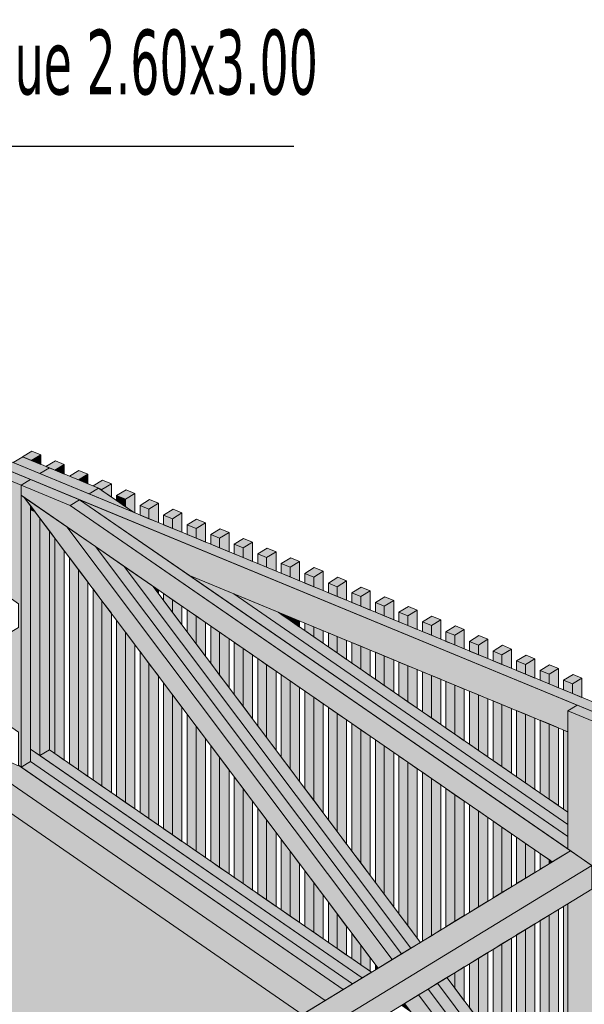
# Model space of a CAD drawing. Header units: millimetres. Extents: x 0 to 1517, y -116 to 725.
# Tile 208 of 256: x 858 to 880, y 637 to 675. Entities that reach past the tile are written whole.
import ezdxf

# ---------------------------------------------------------------- set-up
doc = ezdxf.new("R2010")
doc.units = ezdxf.units.MM
doc.layers.add('Ech.1_100', color=7, linetype='Continuous')
doc.styles.add('tahoma-', font='txt', dxfattribs={"height": 1})
doc.dimstyles.new('ISO-25', dxfattribs={"dimtxt": 2.5, "dimasz": 2.5, "dimexe": 1.25, "dimexo": 0.625, "dimtad": 1, "dimtxsty": 'Standard', "dimcen": 2.5, "dimadec": 0, "dimazin": 0, "dimtfac": 1, "dimtmove": 0, "dimatfit": 3, "dimfxl": 1, "dimarcsym": 0})

msp = doc.modelspace()

# ---------------------------------------------------------------- hatches: boundary and pattern name
at = {"layer": 'Ech.1_100', "linetype": 'Continuous', "lineweight": 5, "true_color": 0xd4c4b3, "transparency": 33554687}
for points in [[(816.341, 674.483), (907.915, 636.661), (907.915, 637.034), (816.705, 674.705), (816.341, 674.483)], [(861.383, 656.626), (859.486, 657.409), (859.122, 657.187), (861.019, 656.403), (861.383, 656.626)], [(858.393, 656.742), (860.29, 655.958), (860.654, 656.181), (858.757, 656.964), (858.393, 656.742)], [(860.29, 655.958), (858.393, 656.742), (858.393, 656.355), (878.885, 642.206), (879.586, 642.634), (860.29, 655.958)], [(861.019, 656.403), (862.727, 655.698), (861.383, 656.626), (861.019, 656.403)], [(858.757, 655.788), (858.936, 655.715), (858.757, 655.952), (858.757, 655.788)], [(860.654, 656.181), (860.29, 655.958), (879.484, 642.705), (879.484, 643.179), (860.654, 656.181)], [(879.848, 648.253), (860.654, 656.181), (864.891, 653.255), (879.484, 647.228), (879.484, 648.031), (879.848, 648.253)], [(866.599, 652.549), (864.891, 653.255), (879.484, 643.179), (879.484, 643.653), (866.599, 652.549)], [(868.308, 651.844), (866.599, 652.549), (879.484, 643.653), (879.484, 644.127), (868.308, 651.844)], [(858.29, 645.918), (854.8, 647.43), (870.12, 636.852), (870.821, 637.28), (858.29, 645.933), (858.29, 645.918)], [(871.185, 637.503), (871.549, 637.725), (858.757, 646.558), (858.757, 646.084), (871.185, 637.503)], [(859.486, 646.529), (859.122, 646.306), (871.549, 637.725), (871.913, 637.948), (859.486, 646.529)], [(870.821, 637.28), (871.185, 637.503), (858.757, 646.084), (858.393, 645.862), (870.821, 637.28)], [(873.186, 636.743), (873.073, 636.673), (873.417, 636.436), (873.186, 636.743)]]:
    msp.add_hatch(color=9, dxfattribs=at).paths.add_polyline_path(points)
at = {"layer": 'Ech.1_100', "linetype": 'Continuous', "lineweight": 5, "true_color": 0xe0c8b3, "transparency": 33554687}
for points in [[(858.094, 657.611), (859.122, 657.187), (859.486, 657.409), (858.458, 657.833), (858.094, 657.611)], [(857.365, 657.166), (858.393, 656.742), (858.757, 656.964), (857.73, 657.388), (857.365, 657.166)], [(858.393, 656.742), (857.365, 657.166), (857.365, 652.673), (857.468, 652.736), (858.29, 652.168), (858.29, 651.256), (857.365, 650.691), (857.365, 647.821), (857.468, 647.776), (858.29, 647.209), (858.29, 645.933), (858.393, 645.862), (858.393, 656.742)], [(858.393, 645.862), (858.757, 646.084), (858.757, 655.952), (858.52, 656.268), (858.393, 656.355), (858.393, 645.862)], [(858.936, 655.715), (858.757, 655.788), (858.757, 646.558), (859.122, 646.306), (859.122, 655.467), (858.936, 655.715)], [(859.122, 646.306), (859.486, 646.529), (859.486, 654.982), (859.122, 655.467), (859.122, 646.306)], [(879.484, 648.031), (880.511, 647.606), (880.875, 647.829), (879.848, 648.253), (879.484, 648.031)], [(880.511, 647.606), (879.484, 648.031), (879.484, 642.705), (880.511, 641.995), (880.511, 647.606)], [(879.484, 634.382), (879.586, 634.37), (880.408, 633.802), (880.408, 632.789), (879.703, 632.358), (880.511, 631.8), (880.511, 641.083), (880.408, 641.154), (879.484, 640.589), (879.484, 634.382)]]:
    msp.add_hatch(color=9, dxfattribs=at).paths.add_polyline_path(points)
at = {"layer": 'Ech.1_100', "linetype": 'Continuous', "lineweight": 5, "true_color": 0xeaddd7, "transparency": 33554687}
for points in [[(859.154, 657.919), (858.811, 658.06), (858.447, 657.838), (858.79, 657.696), (859.154, 657.919)], [(858.458, 657.833), (858.447, 657.838), (858.447, 657.827), (858.458, 657.833)], [(858.79, 657.696), (859.154, 657.546), (859.154, 657.919), (858.79, 657.696)], [(859.355, 657.463), (859.698, 657.321), (860.062, 657.544), (859.719, 657.685), (859.355, 657.463)], [(859.698, 657.321), (860.062, 657.171), (860.062, 657.544), (859.698, 657.321)], [(860.97, 657.169), (860.627, 657.311), (860.263, 657.088), (860.605, 656.947), (860.97, 657.169)], [(860.605, 656.947), (860.97, 656.796), (860.97, 657.169), (860.605, 656.947)], [(861.171, 656.713), (861.513, 656.572), (861.877, 656.794), (861.535, 656.936), (861.171, 656.713)], [(861.513, 656.572), (861.383, 656.626), (861.513, 656.535), (861.513, 656.572)], [(861.877, 656.794), (861.513, 656.572), (861.513, 656.535), (861.877, 656.284), (861.877, 656.794)], [(862.078, 656.338), (862.421, 656.197), (862.785, 656.419), (862.443, 656.561), (862.078, 656.338)], [(862.421, 656.197), (862.078, 656.338), (862.078, 656.145), (862.421, 655.909), (862.421, 656.197)], [(862.727, 655.698), (862.785, 655.673), (862.785, 656.419), (862.421, 656.197), (862.421, 655.909), (862.727, 655.698)], [(862.986, 655.963), (863.329, 655.822), (863.693, 656.044), (863.35, 656.186), (862.986, 655.963)], [(863.329, 655.822), (862.986, 655.963), (862.986, 655.59), (863.329, 655.449), (863.329, 655.822)], [(863.329, 655.449), (863.693, 655.298), (863.693, 656.044), (863.329, 655.822), (863.329, 655.449)], [(863.894, 655.588), (864.236, 655.447), (864.601, 655.669), (864.258, 655.811), (863.894, 655.588)], [(864.236, 655.447), (863.894, 655.588), (863.894, 655.215), (864.236, 655.074), (864.236, 655.447)], [(864.236, 655.074), (864.601, 654.924), (864.601, 655.669), (864.236, 655.447), (864.236, 655.074)], [(864.802, 655.213), (865.144, 655.072), (865.508, 655.294), (865.166, 655.436), (864.802, 655.213)], [(865.144, 655.072), (864.802, 655.213), (864.802, 654.841), (865.144, 654.699), (865.144, 655.072)], [(865.144, 654.699), (865.508, 654.549), (865.508, 655.294), (865.144, 655.072), (865.144, 654.699)], [(865.709, 654.839), (866.052, 654.697), (866.416, 654.92), (866.074, 655.061), (865.709, 654.839)], [(859.486, 646.529), (859.698, 646.383), (859.698, 654.7), (859.486, 654.982), (859.486, 646.529)], [(859.698, 646.383), (860.062, 646.131), (860.062, 654.215), (859.698, 654.7), (859.698, 646.383)], [(866.052, 654.697), (865.709, 654.839), (865.709, 654.466), (866.052, 654.324), (866.052, 654.697)], [(866.052, 654.324), (866.416, 654.174), (866.416, 654.92), (866.052, 654.697), (866.052, 654.324)], [(866.617, 654.464), (866.96, 654.322), (867.324, 654.545), (866.981, 654.686), (866.617, 654.464)], [(866.96, 654.322), (866.617, 654.464), (866.617, 654.091), (866.96, 653.949), (866.96, 654.322)], [(866.96, 653.949), (867.324, 653.799), (867.324, 654.545), (866.96, 654.322), (866.96, 653.949)], [(867.525, 654.089), (867.867, 653.947), (868.232, 654.17), (867.889, 654.311), (867.525, 654.089)], [(860.263, 645.992), (860.605, 645.756), (860.605, 653.492), (860.263, 653.948), (860.263, 645.992)], [(867.867, 653.947), (867.525, 654.089), (867.525, 653.716), (867.867, 653.574), (867.867, 653.947)], [(867.867, 653.574), (868.232, 653.424), (868.232, 654.17), (867.867, 653.947), (867.867, 653.574)], [(868.433, 653.714), (868.775, 653.572), (869.139, 653.795), (868.797, 653.936), (868.433, 653.714)], [(868.775, 653.572), (868.433, 653.714), (868.433, 653.341), (868.775, 653.199), (868.775, 653.572)], [(868.775, 653.199), (869.139, 653.049), (869.139, 653.795), (868.775, 653.572), (868.775, 653.199)], [(869.34, 653.339), (869.683, 653.197), (870.047, 653.42), (869.705, 653.561), (869.34, 653.339)], [(860.605, 645.756), (860.97, 645.504), (860.97, 653.007), (860.605, 653.492), (860.605, 645.756)], [(869.683, 653.197), (869.34, 653.339), (869.34, 652.966), (869.683, 652.824), (869.683, 653.197)], [(869.683, 652.824), (870.047, 652.674), (870.047, 653.42), (869.683, 653.197), (869.683, 652.824)], [(870.248, 652.964), (870.591, 652.822), (870.955, 653.045), (870.612, 653.186), (870.248, 652.964)], [(863.693, 652.696), (863.476, 652.846), (863.693, 652.557), (863.693, 652.696)], [(870.591, 652.822), (870.248, 652.964), (870.248, 652.591), (870.591, 652.45), (870.591, 652.822)], [(870.591, 652.45), (870.955, 652.299), (870.955, 653.045), (870.591, 652.822), (870.591, 652.45)], [(871.156, 652.589), (871.499, 652.448), (871.863, 652.67), (871.52, 652.811), (871.156, 652.589)], [(861.171, 645.366), (861.513, 645.129), (861.513, 652.283), (861.171, 652.739), (861.171, 645.366)], [(864.236, 652.321), (863.894, 652.557), (863.894, 652.289), (864.236, 651.833), (864.236, 652.321)], [(871.499, 652.448), (871.156, 652.589), (871.156, 652.216), (871.499, 652.075), (871.499, 652.448)], [(871.499, 652.075), (871.863, 651.924), (871.863, 652.67), (871.499, 652.448), (871.499, 652.075)], [(872.064, 652.214), (872.406, 652.073), (872.771, 652.295), (872.428, 652.437), (872.064, 652.214)], [(861.513, 645.129), (861.877, 644.878), (861.877, 651.798), (861.513, 652.283), (861.513, 645.129)], [(864.601, 652.069), (864.236, 652.321), (864.236, 651.833), (864.601, 651.348), (864.601, 652.069)], [(872.406, 652.073), (872.064, 652.214), (872.064, 651.841), (872.406, 651.7), (872.406, 652.073)], [(872.406, 651.7), (872.771, 651.549), (872.771, 652.295), (872.406, 652.073), (872.406, 651.7)], [(872.972, 651.839), (873.314, 651.698), (873.678, 651.92), (873.336, 652.062), (872.972, 651.839)], [(865.144, 651.694), (864.802, 651.93), (864.802, 651.081), (865.144, 650.625), (865.144, 651.694)], [(865.508, 651.442), (865.144, 651.694), (865.144, 650.625), (865.508, 650.14), (865.508, 651.442)], [(868.775, 651.651), (868.433, 651.792), (868.433, 651.757), (868.775, 651.521), (868.775, 651.651)], [(869.139, 651.5), (868.775, 651.651), (868.775, 651.521), (869.139, 651.269), (869.139, 651.5)], [(873.314, 651.698), (872.972, 651.839), (872.972, 651.466), (873.314, 651.325), (873.314, 651.698)], [(873.314, 651.325), (873.678, 651.174), (873.678, 651.92), (873.314, 651.698), (873.314, 651.325)], [(873.879, 651.464), (874.222, 651.323), (874.586, 651.545), (874.244, 651.687), (873.879, 651.464)], [(862.078, 644.739), (862.421, 644.502), (862.421, 651.075), (862.078, 651.531), (862.078, 644.739)], [(866.052, 651.067), (865.709, 651.304), (865.709, 649.872), (866.052, 649.416), (866.052, 651.067)], [(869.683, 651.276), (869.34, 651.417), (869.34, 651.131), (869.683, 650.894), (869.683, 651.276)], [(870.047, 651.125), (869.683, 651.276), (869.683, 650.894), (870.047, 650.643), (870.047, 651.125)], [(874.222, 651.323), (873.879, 651.464), (873.879, 651.091), (874.222, 650.95), (874.222, 651.323)], [(874.222, 650.95), (874.586, 650.799), (874.586, 651.545), (874.222, 651.323), (874.222, 650.95)], [(875.494, 651.17), (875.151, 651.312), (874.787, 651.089), (875.13, 650.948), (875.494, 651.17)], [(862.421, 644.502), (862.785, 644.251), (862.785, 650.59), (862.421, 651.075), (862.421, 644.502)], [(866.416, 650.816), (866.052, 651.067), (866.052, 649.416), (866.416, 648.931), (866.416, 650.816)], [(870.591, 650.901), (870.248, 651.042), (870.248, 650.504), (870.591, 650.267), (870.591, 650.901)], [(870.955, 650.75), (870.591, 650.901), (870.591, 650.267), (870.955, 650.016), (870.955, 650.75)], [(875.13, 650.948), (874.787, 651.089), (874.787, 650.716), (875.13, 650.575), (875.13, 650.948)], [(875.13, 650.575), (875.494, 650.425), (875.494, 651.17), (875.13, 650.948), (875.13, 650.575)], [(875.695, 650.714), (876.037, 650.573), (876.402, 650.795), (876.059, 650.937), (875.695, 650.714)], [(866.96, 650.44), (866.617, 650.677), (866.617, 648.664), (866.96, 648.208), (866.96, 650.44)], [(871.499, 650.526), (871.156, 650.667), (871.156, 649.877), (871.499, 649.641), (871.499, 650.526)], [(871.863, 650.376), (871.499, 650.526), (871.499, 649.641), (871.863, 649.389), (871.863, 650.376)], [(876.037, 650.573), (875.695, 650.714), (875.695, 650.341), (876.037, 650.2), (876.037, 650.573)], [(876.037, 650.2), (876.402, 650.05), (876.402, 650.795), (876.037, 650.573), (876.037, 650.2)], [(877.309, 650.42), (876.967, 650.562), (876.603, 650.339), (876.945, 650.198), (877.309, 650.42)], [(862.986, 644.112), (863.329, 643.875), (863.329, 649.866), (862.986, 650.322), (862.986, 644.112)], [(867.324, 650.189), (866.96, 650.44), (866.96, 648.208), (867.324, 647.723), (867.324, 650.189)], [(872.406, 650.151), (872.064, 650.293), (872.064, 649.25), (872.406, 649.014), (872.406, 650.151)], [(872.771, 650.001), (872.406, 650.151), (872.406, 649.014), (872.771, 648.762), (872.771, 650.001)], [(876.945, 650.198), (876.603, 650.339), (876.603, 649.967), (876.945, 649.825), (876.945, 650.198)], [(876.945, 649.825), (877.309, 649.675), (877.309, 650.42), (876.945, 650.198), (876.945, 649.825)], [(878.217, 650.046), (877.875, 650.187), (877.51, 649.965), (877.853, 649.823), (878.217, 650.046)], [(863.329, 643.875), (863.693, 643.624), (863.693, 649.381), (863.329, 649.866), (863.329, 643.875)], [(867.867, 649.813), (867.525, 650.05), (867.525, 647.455), (867.867, 646.999), (867.867, 649.813)], [(868.232, 649.562), (867.867, 649.813), (867.867, 646.999), (868.232, 646.514), (868.232, 649.562)], [(873.314, 649.776), (872.972, 649.918), (872.972, 648.623), (873.314, 648.387), (873.314, 649.776)], [(873.678, 649.626), (873.314, 649.776), (873.314, 648.387), (873.678, 648.135), (873.678, 649.626)], [(877.853, 649.823), (877.51, 649.965), (877.51, 649.592), (877.853, 649.45), (877.853, 649.823)], [(877.853, 649.45), (878.217, 649.3), (878.217, 650.046), (877.853, 649.823), (877.853, 649.45)], [(878.418, 649.59), (878.761, 649.448), (879.125, 649.671), (878.782, 649.812), (878.418, 649.59)], [(868.775, 649.187), (868.433, 649.423), (868.433, 646.247), (868.775, 645.791), (868.775, 649.187)], [(874.222, 649.401), (873.879, 649.543), (873.879, 647.997), (874.222, 647.76), (874.222, 649.401)], [(874.586, 649.251), (874.222, 649.401), (874.222, 647.76), (874.586, 647.509), (874.586, 649.251)], [(878.761, 649.448), (878.418, 649.59), (878.418, 649.217), (878.761, 649.075), (878.761, 649.448)], [(878.761, 649.075), (879.125, 648.925), (879.125, 649.671), (878.761, 649.448), (878.761, 649.075)], [(879.326, 649.215), (879.668, 649.073), (880.033, 649.296), (879.69, 649.437), (879.326, 649.215)], [(863.894, 643.485), (864.236, 643.249), (864.236, 648.657), (863.894, 649.114), (863.894, 643.485)], [(869.139, 648.935), (868.775, 649.187), (868.775, 645.791), (869.139, 645.306), (869.139, 648.935)], [(875.13, 649.026), (874.787, 649.168), (874.787, 647.37), (875.13, 647.133), (875.13, 649.026)], [(875.494, 648.876), (875.13, 649.026), (875.13, 647.133), (875.494, 646.882), (875.494, 648.876)], [(879.668, 649.073), (879.326, 649.215), (879.326, 648.842), (879.668, 648.7), (879.668, 649.073)], [(879.668, 648.7), (880.033, 648.55), (880.033, 649.296), (879.668, 649.073), (879.668, 648.7)], [(864.236, 643.249), (864.601, 642.997), (864.601, 648.173), (864.236, 648.657), (864.236, 643.249)], [(869.683, 648.56), (869.34, 648.796), (869.34, 645.038), (869.683, 644.582), (869.683, 648.56)], [(876.037, 648.651), (875.695, 648.793), (875.695, 646.743), (876.037, 646.506), (876.037, 648.651)], [(876.402, 648.501), (876.037, 648.651), (876.037, 646.506), (876.402, 646.255), (876.402, 648.501)], [(870.047, 648.308), (869.683, 648.56), (869.683, 644.582), (870.047, 644.097), (870.047, 648.308)], [(876.945, 648.276), (876.603, 648.418), (876.603, 646.116), (876.945, 645.88), (876.945, 648.276)], [(877.309, 648.126), (876.945, 648.276), (876.945, 645.88), (877.309, 645.628), (877.309, 648.126)], [(864.802, 642.858), (865.144, 642.622), (865.144, 647.449), (864.802, 647.905), (864.802, 642.858)], [(870.591, 647.933), (870.248, 648.169), (870.248, 643.83), (870.591, 643.374), (870.591, 647.933)], [(870.955, 647.681), (870.591, 647.933), (870.591, 643.374), (870.955, 642.889), (870.955, 647.681)], [(877.853, 647.902), (877.51, 648.043), (877.51, 645.489), (877.853, 645.253), (877.853, 647.902)], [(878.217, 647.751), (877.853, 647.902), (877.853, 645.253), (878.217, 645.001), (878.217, 647.751)], [(865.144, 642.622), (865.508, 642.37), (865.508, 646.964), (865.144, 647.449), (865.144, 642.622)], [(871.499, 647.306), (871.156, 647.543), (871.156, 642.621), (871.499, 642.165), (871.499, 647.306)], [(878.761, 647.527), (878.418, 647.668), (878.418, 644.863), (878.761, 644.626), (878.761, 647.527)], [(879.125, 647.376), (878.761, 647.527), (878.761, 644.626), (879.125, 644.375), (879.125, 647.376)], [(871.863, 647.055), (871.499, 647.306), (871.499, 642.165), (871.863, 641.68), (871.863, 647.055)], [(879.484, 647.228), (879.326, 647.293), (879.326, 644.236), (879.484, 644.127), (879.484, 647.228)], [(865.709, 642.231), (866.052, 641.995), (866.052, 646.24), (865.709, 646.696), (865.709, 642.231)], [(872.406, 646.679), (872.064, 646.916), (872.064, 641.412), (872.406, 640.956), (872.406, 646.679)], [(872.771, 646.428), (872.406, 646.679), (872.406, 640.956), (872.771, 640.472), (872.771, 646.428)], [(866.052, 641.995), (866.416, 641.743), (866.416, 645.756), (866.052, 646.24), (866.052, 641.995)], [(873.314, 646.053), (872.972, 646.289), (872.972, 640.204), (873.314, 639.748), (873.314, 646.053)], [(873.678, 645.801), (873.314, 646.053), (873.314, 639.748), (873.678, 639.263), (873.678, 645.801)], [(873.879, 639.148), (874.222, 639.357), (874.222, 645.426), (873.879, 645.662), (873.879, 639.148)], [(866.617, 641.605), (866.96, 641.368), (866.96, 645.032), (866.617, 645.488), (866.617, 641.605)], [(874.222, 639.357), (874.586, 639.58), (874.586, 645.174), (874.222, 645.426), (874.222, 639.357)], [(866.96, 641.368), (867.324, 641.117), (867.324, 644.547), (866.96, 645.032), (866.96, 641.368)], [(874.787, 639.703), (875.13, 639.912), (875.13, 644.799), (874.787, 645.035), (874.787, 639.703)], [(875.13, 639.912), (875.494, 640.134), (875.494, 644.547), (875.13, 644.799), (875.13, 639.912)], [(875.695, 640.257), (876.037, 640.466), (876.037, 644.172), (875.695, 644.409), (875.695, 640.257)], [(867.525, 640.978), (867.867, 640.741), (867.867, 643.823), (867.525, 644.279), (867.525, 640.978)], [(876.037, 640.466), (876.402, 640.689), (876.402, 643.921), (876.037, 644.172), (876.037, 640.466)], [(867.867, 640.741), (868.232, 640.49), (868.232, 643.338), (867.867, 643.823), (867.867, 640.741)], [(876.603, 640.812), (876.945, 641.021), (876.945, 643.545), (876.603, 643.782), (876.603, 640.812)], [(876.945, 641.021), (877.309, 641.243), (877.309, 643.294), (876.945, 643.545), (876.945, 641.021)], [(868.433, 640.351), (868.775, 640.115), (868.775, 642.615), (868.433, 643.071), (868.433, 640.351)], [(877.51, 641.366), (877.853, 641.575), (877.853, 642.918), (877.51, 643.155), (877.51, 641.366)], [(877.853, 641.575), (878.217, 641.798), (878.217, 642.667), (877.853, 642.918), (877.853, 641.575)], [(868.775, 640.115), (869.139, 639.863), (869.139, 642.13), (868.775, 642.615), (868.775, 640.115)], [(878.418, 641.921), (878.761, 642.13), (878.761, 642.292), (878.418, 642.528), (878.418, 641.921)], [(878.761, 642.13), (878.885, 642.206), (878.761, 642.292), (878.761, 642.13)], [(869.34, 639.724), (869.683, 639.488), (869.683, 641.406), (869.34, 641.862), (869.34, 639.724)], [(869.683, 639.488), (870.047, 639.236), (870.047, 640.921), (869.683, 641.406), (869.683, 639.488)], [(870.248, 639.097), (870.591, 638.861), (870.591, 640.198), (870.248, 640.654), (870.248, 639.097)], [(878.761, 634.469), (879.125, 634.426), (879.125, 640.37), (878.761, 640.147), (878.761, 634.469)], [(879.326, 634.401), (879.484, 634.382), (879.484, 640.589), (879.326, 640.493), (879.326, 634.401)], [(870.591, 638.861), (870.955, 638.609), (870.955, 639.713), (870.591, 640.198), (870.591, 638.861)], [(878.418, 634.51), (878.761, 634.469), (878.761, 640.147), (878.418, 639.938), (878.418, 634.51)], [(877.51, 634.62), (877.853, 634.578), (877.853, 639.593), (877.51, 639.384), (877.51, 634.62)], [(877.853, 634.578), (878.217, 634.535), (878.217, 639.815), (877.853, 639.593), (877.853, 634.578)], [(871.156, 638.471), (871.499, 638.234), (871.499, 638.989), (871.156, 639.445), (871.156, 638.471)], [(877.132, 634.665), (877.309, 634.644), (877.309, 639.261), (876.945, 639.039), (876.945, 634.914), (877.132, 634.665)], [(871.499, 638.234), (871.863, 637.983), (871.863, 638.504), (871.499, 638.989), (871.499, 638.234)], [(876.945, 639.039), (876.603, 638.829), (876.603, 635.37), (876.945, 634.914), (876.945, 639.039)], [(876.037, 638.484), (875.695, 638.275), (875.695, 636.578), (876.037, 636.122), (876.037, 638.484)], [(876.402, 638.707), (876.037, 638.484), (876.037, 636.122), (876.402, 635.637), (876.402, 638.707)], [(872.064, 638.039), (872.165, 638.101), (872.064, 638.237), (872.064, 638.039)], [(875.494, 638.152), (875.13, 637.93), (875.13, 637.331), (875.494, 636.846), (875.494, 638.152)], [(875.13, 637.93), (874.821, 637.741), (875.13, 637.331), (875.13, 637.93)]]:
    msp.add_hatch(color=254, dxfattribs=at).paths.add_polyline_path(points)
at = {"layer": 'Ech.1_100', "linetype": 'Continuous', "lineweight": 5, "true_color": 0xe0d9d1, "transparency": 33554687}
for points in [[(872.165, 638.101), (872.708, 638.433), (860.164, 655.132), (858.52, 656.268), (872.165, 638.101)], [(872.708, 638.433), (873.072, 638.655), (861.268, 654.37), (860.164, 655.132), (872.708, 638.433)], [(873.072, 638.655), (873.436, 638.878), (862.372, 653.608), (861.268, 654.37), (873.072, 638.655)], [(873.436, 638.878), (873.801, 639.1), (863.476, 652.846), (862.372, 653.608), (873.436, 638.878)], [(876.548, 634.735), (877.132, 634.665), (874.821, 637.741), (874.457, 637.519), (876.548, 634.735)], [(875.38, 634.876), (875.964, 634.805), (874.093, 637.296), (873.729, 637.074), (875.38, 634.876)], [(875.964, 634.805), (876.548, 634.735), (874.457, 637.519), (874.093, 637.296), (875.964, 634.805)], [(874.51, 634.98), (875.38, 634.876), (873.729, 637.074), (873.186, 636.743), (874.51, 634.98)]]:
    msp.add_hatch(color=254, dxfattribs=at).paths.add_polyline_path(points)
at = {"layer": 'Ech.1_100', "linetype": 'Continuous', "lineweight": 5, "true_color": 0xdcdcdc, "transparency": 33554687}
msp.add_hatch(color=254, dxfattribs=at).paths.add_polyline_path([(854.8, 647.43), (853.178, 648.133), (852.622, 647.793), (869.243, 636.317), (870.12, 636.852), (854.8, 647.43)])
at = {"layer": 'Ech.1_100', "linetype": 'Continuous', "lineweight": 5, "true_color": 0xf8f8f8, "transparency": 33554687}
msp.add_hatch(color=7, dxfattribs=at).paths.add_polyline_path([(855.081, 633.126), (856.108, 632.702), (856.108, 632.329), (860.049, 630.701), (869.243, 636.317), (852.622, 647.793), (846.256, 643.905), (846.256, 636.398), (854.716, 632.904), (855.081, 633.126)])
at = {"layer": 'Ech.1_100', "linetype": 'Continuous', "lineweight": 5, "true_color": 0xe3bbbb, "transparency": 33554687}
for points in [[(860.049, 630.701), (861.094, 630.269), (880.408, 642.066), (879.586, 642.634), (860.049, 630.701)], [(861.094, 630.269), (861.985, 629.901), (880.408, 641.154), (880.408, 642.066), (861.094, 630.269)]]:
    msp.add_hatch(color=9, dxfattribs=at).paths.add_polyline_path(points)

# ---------------------------------------------------------------- linework, layer by layer
at = {"layer": 'Ech.1_100', "color": 7, "linetype": 'Continuous', "lineweight": 5}
for points in [[(816.341, 674.483), (907.915, 636.661), (907.915, 637.034), (816.705, 674.705), (816.341, 674.483)], [(858.094, 657.611), (859.122, 657.187), (859.486, 657.409), (858.458, 657.833), (858.094, 657.611)], [(859.154, 657.919), (858.811, 658.06), (858.447, 657.838), (858.79, 657.696), (859.154, 657.919)], [(858.458, 657.833), (858.447, 657.838), (858.447, 657.827), (858.458, 657.833)], [(858.79, 657.696), (859.154, 657.546), (859.154, 657.919), (858.79, 657.696)], [(857.365, 657.166), (858.393, 656.742), (858.757, 656.964), (857.73, 657.388), (857.365, 657.166)], [(861.383, 656.626), (859.486, 657.409), (859.122, 657.187), (861.019, 656.403), (861.383, 656.626)], [(859.355, 657.463), (859.698, 657.321), (860.062, 657.544), (859.719, 657.685), (859.355, 657.463)], [(859.698, 657.321), (860.062, 657.171), (860.062, 657.544), (859.698, 657.321)], [(858.393, 656.742), (857.365, 657.166), (857.365, 652.673), (857.468, 652.736), (858.29, 652.168), (858.29, 651.256), (857.365, 650.691), (857.365, 647.821), (857.468, 647.776), (858.29, 647.209), (858.29, 645.933), (858.393, 645.862), (858.393, 656.742)], [(858.393, 656.742), (860.29, 655.958), (860.654, 656.181), (858.757, 656.964), (858.393, 656.742)], [(860.97, 657.169), (860.627, 657.311), (860.263, 657.088), (860.605, 656.947), (860.97, 657.169)], [(860.605, 656.947), (860.97, 656.796), (860.97, 657.169), (860.605, 656.947)], [(860.29, 655.958), (858.393, 656.742), (858.393, 656.355), (878.885, 642.206), (879.586, 642.634), (860.29, 655.958)], [(861.019, 656.403), (862.727, 655.698), (861.383, 656.626), (861.019, 656.403)], [(861.171, 656.713), (861.513, 656.572), (861.877, 656.794), (861.535, 656.936), (861.171, 656.713)], [(861.513, 656.572), (861.383, 656.626), (861.513, 656.535), (861.513, 656.572)], [(861.877, 656.794), (861.513, 656.572), (861.513, 656.535), (861.877, 656.284), (861.877, 656.794)], [(858.393, 645.862), (858.757, 646.084), (858.757, 655.952), (858.52, 656.268), (858.393, 656.355), (858.393, 645.862)], [(872.165, 638.101), (872.708, 638.433), (860.164, 655.132), (858.52, 656.268), (872.165, 638.101)], [(862.078, 656.338), (862.421, 656.197), (862.785, 656.419), (862.443, 656.561), (862.078, 656.338)], [(862.421, 656.197), (862.078, 656.338), (862.078, 656.145), (862.421, 655.909), (862.421, 656.197)], [(862.727, 655.698), (862.785, 655.673), (862.785, 656.419), (862.421, 656.197), (862.421, 655.909), (862.727, 655.698)], [(858.757, 655.788), (858.936, 655.715), (858.757, 655.952), (858.757, 655.788)], [(860.654, 656.181), (860.29, 655.958), (879.484, 642.705), (879.484, 643.179), (860.654, 656.181)], [(879.848, 648.253), (860.654, 656.181), (864.891, 653.255), (879.484, 647.228), (879.484, 648.031), (879.848, 648.253)], [(862.986, 655.963), (863.329, 655.822), (863.693, 656.044), (863.35, 656.186), (862.986, 655.963)], [(863.329, 655.822), (862.986, 655.963), (862.986, 655.59), (863.329, 655.449), (863.329, 655.822)], [(863.329, 655.449), (863.693, 655.298), (863.693, 656.044), (863.329, 655.822), (863.329, 655.449)], [(863.894, 655.588), (864.236, 655.447), (864.601, 655.669), (864.258, 655.811), (863.894, 655.588)], [(858.936, 655.715), (858.757, 655.788), (858.757, 646.558), (859.122, 646.306), (859.122, 655.467), (858.936, 655.715)], [(859.122, 646.306), (859.486, 646.529), (859.486, 654.982), (859.122, 655.467), (859.122, 646.306)], [(864.236, 655.447), (863.894, 655.588), (863.894, 655.215), (864.236, 655.074), (864.236, 655.447)], [(864.236, 655.074), (864.601, 654.924), (864.601, 655.669), (864.236, 655.447), (864.236, 655.074)], [(864.802, 655.213), (865.144, 655.072), (865.508, 655.294), (865.166, 655.436), (864.802, 655.213)], [(872.708, 638.433), (873.072, 638.655), (861.268, 654.37), (860.164, 655.132), (872.708, 638.433)], [(865.144, 655.072), (864.802, 655.213), (864.802, 654.841), (865.144, 654.699), (865.144, 655.072)], [(865.144, 654.699), (865.508, 654.549), (865.508, 655.294), (865.144, 655.072), (865.144, 654.699)], [(865.709, 654.839), (866.052, 654.697), (866.416, 654.92), (866.074, 655.061), (865.709, 654.839)], [(859.486, 646.529), (859.698, 646.383), (859.698, 654.7), (859.486, 654.982), (859.486, 646.529)], [(859.698, 646.383), (860.062, 646.131), (860.062, 654.215), (859.698, 654.7), (859.698, 646.383)], [(866.052, 654.697), (865.709, 654.839), (865.709, 654.466), (866.052, 654.324), (866.052, 654.697)], [(866.052, 654.324), (866.416, 654.174), (866.416, 654.92), (866.052, 654.697), (866.052, 654.324)], [(866.617, 654.464), (866.96, 654.322), (867.324, 654.545), (866.981, 654.686), (866.617, 654.464)], [(873.072, 638.655), (873.436, 638.878), (862.372, 653.608), (861.268, 654.37), (873.072, 638.655)], [(866.96, 654.322), (866.617, 654.464), (866.617, 654.091), (866.96, 653.949), (866.96, 654.322)], [(866.96, 653.949), (867.324, 653.799), (867.324, 654.545), (866.96, 654.322), (866.96, 653.949)], [(867.525, 654.089), (867.867, 653.947), (868.232, 654.17), (867.889, 654.311), (867.525, 654.089)], [(860.263, 645.992), (860.605, 645.756), (860.605, 653.492), (860.263, 653.948), (860.263, 645.992)], [(867.867, 653.947), (867.525, 654.089), (867.525, 653.716), (867.867, 653.574), (867.867, 653.947)], [(867.867, 653.574), (868.232, 653.424), (868.232, 654.17), (867.867, 653.947), (867.867, 653.574)], [(868.433, 653.714), (868.775, 653.572), (869.139, 653.795), (868.797, 653.936), (868.433, 653.714)], [(873.436, 638.878), (873.801, 639.1), (863.476, 652.846), (862.372, 653.608), (873.436, 638.878)], [(868.775, 653.572), (868.433, 653.714), (868.433, 653.341), (868.775, 653.199), (868.775, 653.572)], [(868.775, 653.199), (869.139, 653.049), (869.139, 653.795), (868.775, 653.572), (868.775, 653.199)], [(869.34, 653.339), (869.683, 653.197), (870.047, 653.42), (869.705, 653.561), (869.34, 653.339)], [(860.605, 645.756), (860.97, 645.504), (860.97, 653.007), (860.605, 653.492), (860.605, 645.756)], [(866.599, 652.549), (864.891, 653.255), (879.484, 643.179), (879.484, 643.653), (866.599, 652.549)], [(869.683, 653.197), (869.34, 653.339), (869.34, 652.966), (869.683, 652.824), (869.683, 653.197)], [(869.683, 652.824), (870.047, 652.674), (870.047, 653.42), (869.683, 653.197), (869.683, 652.824)], [(870.248, 652.964), (870.591, 652.822), (870.955, 653.045), (870.612, 653.186), (870.248, 652.964)], [(863.693, 652.696), (863.476, 652.846), (863.693, 652.557), (863.693, 652.696)], [(870.591, 652.822), (870.248, 652.964), (870.248, 652.591), (870.591, 652.45), (870.591, 652.822)], [(870.591, 652.45), (870.955, 652.299), (870.955, 653.045), (870.591, 652.822), (870.591, 652.45)], [(871.156, 652.589), (871.499, 652.448), (871.863, 652.67), (871.52, 652.811), (871.156, 652.589)], [(861.171, 645.366), (861.513, 645.129), (861.513, 652.283), (861.171, 652.739), (861.171, 645.366)], [(864.236, 652.321), (863.894, 652.557), (863.894, 652.289), (864.236, 651.833), (864.236, 652.321)], [(868.308, 651.844), (866.599, 652.549), (879.484, 643.653), (879.484, 644.127), (868.308, 651.844)], [(871.499, 652.448), (871.156, 652.589), (871.156, 652.216), (871.499, 652.075), (871.499, 652.448)], [(871.499, 652.075), (871.863, 651.924), (871.863, 652.67), (871.499, 652.448), (871.499, 652.075)], [(872.064, 652.214), (872.406, 652.073), (872.771, 652.295), (872.428, 652.437), (872.064, 652.214)], [(861.513, 645.129), (861.877, 644.878), (861.877, 651.798), (861.513, 652.283), (861.513, 645.129)], [(864.601, 652.069), (864.236, 652.321), (864.236, 651.833), (864.601, 651.348), (864.601, 652.069)], [(872.406, 652.073), (872.064, 652.214), (872.064, 651.841), (872.406, 651.7), (872.406, 652.073)], [(872.406, 651.7), (872.771, 651.549), (872.771, 652.295), (872.406, 652.073), (872.406, 651.7)], [(872.972, 651.839), (873.314, 651.698), (873.678, 651.92), (873.336, 652.062), (872.972, 651.839)], [(865.144, 651.694), (864.802, 651.93), (864.802, 651.081), (865.144, 650.625), (865.144, 651.694)], [(865.508, 651.442), (865.144, 651.694), (865.144, 650.625), (865.508, 650.14), (865.508, 651.442)], [(868.775, 651.651), (868.433, 651.792), (868.433, 651.757), (868.775, 651.521), (868.775, 651.651)], [(869.139, 651.5), (868.775, 651.651), (868.775, 651.521), (869.139, 651.269), (869.139, 651.5)], [(873.314, 651.698), (872.972, 651.839), (872.972, 651.466), (873.314, 651.325), (873.314, 651.698)], [(873.314, 651.325), (873.678, 651.174), (873.678, 651.92), (873.314, 651.698), (873.314, 651.325)], [(873.879, 651.464), (874.222, 651.323), (874.586, 651.545), (874.244, 651.687), (873.879, 651.464)], [(862.078, 644.739), (862.421, 644.502), (862.421, 651.075), (862.078, 651.531), (862.078, 644.739)], [(866.052, 651.067), (865.709, 651.304), (865.709, 649.872), (866.052, 649.416), (866.052, 651.067)], [(869.683, 651.276), (869.34, 651.417), (869.34, 651.131), (869.683, 650.894), (869.683, 651.276)], [(870.047, 651.125), (869.683, 651.276), (869.683, 650.894), (870.047, 650.643), (870.047, 651.125)], [(874.222, 651.323), (873.879, 651.464), (873.879, 651.091), (874.222, 650.95), (874.222, 651.323)], [(874.222, 650.95), (874.586, 650.799), (874.586, 651.545), (874.222, 651.323), (874.222, 650.95)], [(875.494, 651.17), (875.151, 651.312), (874.787, 651.089), (875.13, 650.948), (875.494, 651.17)], [(862.421, 644.502), (862.785, 644.251), (862.785, 650.59), (862.421, 651.075), (862.421, 644.502)], [(866.416, 650.816), (866.052, 651.067), (866.052, 649.416), (866.416, 648.931), (866.416, 650.816)], [(870.591, 650.901), (870.248, 651.042), (870.248, 650.504), (870.591, 650.267), (870.591, 650.901)], [(870.955, 650.75), (870.591, 650.901), (870.591, 650.267), (870.955, 650.016), (870.955, 650.75)], [(875.13, 650.948), (874.787, 651.089), (874.787, 650.716), (875.13, 650.575), (875.13, 650.948)], [(875.13, 650.575), (875.494, 650.425), (875.494, 651.17), (875.13, 650.948), (875.13, 650.575)], [(875.695, 650.714), (876.037, 650.573), (876.402, 650.795), (876.059, 650.937), (875.695, 650.714)], [(866.96, 650.44), (866.617, 650.677), (866.617, 648.664), (866.96, 648.208), (866.96, 650.44)], [(871.499, 650.526), (871.156, 650.667), (871.156, 649.877), (871.499, 649.641), (871.499, 650.526)], [(871.863, 650.376), (871.499, 650.526), (871.499, 649.641), (871.863, 649.389), (871.863, 650.376)], [(876.037, 650.573), (875.695, 650.714), (875.695, 650.341), (876.037, 650.2), (876.037, 650.573)], [(876.037, 650.2), (876.402, 650.05), (876.402, 650.795), (876.037, 650.573), (876.037, 650.2)], [(877.309, 650.42), (876.967, 650.562), (876.603, 650.339), (876.945, 650.198), (877.309, 650.42)], [(862.986, 644.112), (863.329, 643.875), (863.329, 649.866), (862.986, 650.322), (862.986, 644.112)], [(867.324, 650.189), (866.96, 650.44), (866.96, 648.208), (867.324, 647.723), (867.324, 650.189)], [(872.406, 650.151), (872.064, 650.293), (872.064, 649.25), (872.406, 649.014), (872.406, 650.151)], [(872.771, 650.001), (872.406, 650.151), (872.406, 649.014), (872.771, 648.762), (872.771, 650.001)], [(876.945, 650.198), (876.603, 650.339), (876.603, 649.967), (876.945, 649.825), (876.945, 650.198)], [(876.945, 649.825), (877.309, 649.675), (877.309, 650.42), (876.945, 650.198), (876.945, 649.825)], [(878.217, 650.046), (877.875, 650.187), (877.51, 649.965), (877.853, 649.823), (878.217, 650.046)], [(863.329, 643.875), (863.693, 643.624), (863.693, 649.381), (863.329, 649.866), (863.329, 643.875)], [(867.867, 649.813), (867.525, 650.05), (867.525, 647.455), (867.867, 646.999), (867.867, 649.813)], [(868.232, 649.562), (867.867, 649.813), (867.867, 646.999), (868.232, 646.514), (868.232, 649.562)], [(873.314, 649.776), (872.972, 649.918), (872.972, 648.623), (873.314, 648.387), (873.314, 649.776)], [(873.678, 649.626), (873.314, 649.776), (873.314, 648.387), (873.678, 648.135), (873.678, 649.626)], [(877.853, 649.823), (877.51, 649.965), (877.51, 649.592), (877.853, 649.45), (877.853, 649.823)], [(877.853, 649.45), (878.217, 649.3), (878.217, 650.046), (877.853, 649.823), (877.853, 649.45)], [(878.418, 649.59), (878.761, 649.448), (879.125, 649.671), (878.782, 649.812), (878.418, 649.59)], [(868.775, 649.187), (868.433, 649.423), (868.433, 646.247), (868.775, 645.791), (868.775, 649.187)], [(874.222, 649.401), (873.879, 649.543), (873.879, 647.997), (874.222, 647.76), (874.222, 649.401)], [(874.586, 649.251), (874.222, 649.401), (874.222, 647.76), (874.586, 647.509), (874.586, 649.251)], [(878.761, 649.448), (878.418, 649.59), (878.418, 649.217), (878.761, 649.075), (878.761, 649.448)], [(878.761, 649.075), (879.125, 648.925), (879.125, 649.671), (878.761, 649.448), (878.761, 649.075)], [(879.326, 649.215), (879.668, 649.073), (880.033, 649.296), (879.69, 649.437), (879.326, 649.215)], [(863.894, 643.485), (864.236, 643.249), (864.236, 648.657), (863.894, 649.114), (863.894, 643.485)], [(869.139, 648.935), (868.775, 649.187), (868.775, 645.791), (869.139, 645.306), (869.139, 648.935)], [(875.13, 649.026), (874.787, 649.168), (874.787, 647.37), (875.13, 647.133), (875.13, 649.026)], [(875.494, 648.876), (875.13, 649.026), (875.13, 647.133), (875.494, 646.882), (875.494, 648.876)], [(879.668, 649.073), (879.326, 649.215), (879.326, 648.842), (879.668, 648.7), (879.668, 649.073)], [(879.668, 648.7), (880.033, 648.55), (880.033, 649.296), (879.668, 649.073), (879.668, 648.7)], [(864.236, 643.249), (864.601, 642.997), (864.601, 648.173), (864.236, 648.657), (864.236, 643.249)], [(869.683, 648.56), (869.34, 648.796), (869.34, 645.038), (869.683, 644.582), (869.683, 648.56)], [(876.037, 648.651), (875.695, 648.793), (875.695, 646.743), (876.037, 646.506), (876.037, 648.651)], [(876.402, 648.501), (876.037, 648.651), (876.037, 646.506), (876.402, 646.255), (876.402, 648.501)], [(870.047, 648.308), (869.683, 648.56), (869.683, 644.582), (870.047, 644.097), (870.047, 648.308)], [(876.945, 648.276), (876.603, 648.418), (876.603, 646.116), (876.945, 645.88), (876.945, 648.276)], [(877.309, 648.126), (876.945, 648.276), (876.945, 645.88), (877.309, 645.628), (877.309, 648.126)], [(879.484, 648.031), (880.511, 647.606), (880.875, 647.829), (879.848, 648.253), (879.484, 648.031)], [(854.8, 647.43), (853.178, 648.133), (852.622, 647.793), (869.243, 636.317), (870.12, 636.852), (854.8, 647.43)], [(864.802, 642.858), (865.144, 642.622), (865.144, 647.449), (864.802, 647.905), (864.802, 642.858)], [(870.591, 647.933), (870.248, 648.169), (870.248, 643.83), (870.591, 643.374), (870.591, 647.933)], [(870.955, 647.681), (870.591, 647.933), (870.591, 643.374), (870.955, 642.889), (870.955, 647.681)], [(877.853, 647.902), (877.51, 648.043), (877.51, 645.489), (877.853, 645.253), (877.853, 647.902)], [(878.217, 647.751), (877.853, 647.902), (877.853, 645.253), (878.217, 645.001), (878.217, 647.751)], [(880.511, 647.606), (879.484, 648.031), (879.484, 642.705), (880.511, 641.995), (880.511, 647.606)], [(855.081, 633.126), (856.108, 632.702), (856.108, 632.329), (860.049, 630.701), (869.243, 636.317), (852.622, 647.793), (846.256, 643.905), (846.256, 636.398), (854.716, 632.904), (855.081, 633.126)], [(865.144, 642.622), (865.508, 642.37), (865.508, 646.964), (865.144, 647.449), (865.144, 642.622)], [(871.499, 647.306), (871.156, 647.543), (871.156, 642.621), (871.499, 642.165), (871.499, 647.306)], [(878.761, 647.527), (878.418, 647.668), (878.418, 644.863), (878.761, 644.626), (878.761, 647.527)], [(879.125, 647.376), (878.761, 647.527), (878.761, 644.626), (879.125, 644.375), (879.125, 647.376)], [(858.29, 645.918), (854.8, 647.43), (870.12, 636.852), (870.821, 637.28), (858.29, 645.933), (858.29, 645.918)], [(871.863, 647.055), (871.499, 647.306), (871.499, 642.165), (871.863, 641.68), (871.863, 647.055)], [(879.484, 647.228), (879.326, 647.293), (879.326, 644.236), (879.484, 644.127), (879.484, 647.228)], [(865.709, 642.231), (866.052, 641.995), (866.052, 646.24), (865.709, 646.696), (865.709, 642.231)], [(872.406, 646.679), (872.064, 646.916), (872.064, 641.412), (872.406, 640.956), (872.406, 646.679)], [(871.185, 637.503), (871.549, 637.725), (858.757, 646.558), (858.757, 646.084), (871.185, 637.503)], [(859.486, 646.529), (859.122, 646.306), (871.549, 637.725), (871.913, 637.948), (859.486, 646.529)], [(872.771, 646.428), (872.406, 646.679), (872.406, 640.956), (872.771, 640.472), (872.771, 646.428)], [(870.821, 637.28), (871.185, 637.503), (858.757, 646.084), (858.393, 645.862), (870.821, 637.28)], [(866.052, 641.995), (866.416, 641.743), (866.416, 645.756), (866.052, 646.24), (866.052, 641.995)], [(873.314, 646.053), (872.972, 646.289), (872.972, 640.204), (873.314, 639.748), (873.314, 646.053)], [(873.678, 645.801), (873.314, 646.053), (873.314, 639.748), (873.678, 639.263), (873.678, 645.801)], [(873.879, 639.148), (874.222, 639.357), (874.222, 645.426), (873.879, 645.662), (873.879, 639.148)], [(866.617, 641.605), (866.96, 641.368), (866.96, 645.032), (866.617, 645.488), (866.617, 641.605)], [(874.222, 639.357), (874.586, 639.58), (874.586, 645.174), (874.222, 645.426), (874.222, 639.357)], [(866.96, 641.368), (867.324, 641.117), (867.324, 644.547), (866.96, 645.032), (866.96, 641.368)], [(874.787, 639.703), (875.13, 639.912), (875.13, 644.799), (874.787, 645.035), (874.787, 639.703)], [(875.13, 639.912), (875.494, 640.134), (875.494, 644.547), (875.13, 644.799), (875.13, 639.912)], [(875.695, 640.257), (876.037, 640.466), (876.037, 644.172), (875.695, 644.409), (875.695, 640.257)], [(867.525, 640.978), (867.867, 640.741), (867.867, 643.823), (867.525, 644.279), (867.525, 640.978)], [(876.037, 640.466), (876.402, 640.689), (876.402, 643.921), (876.037, 644.172), (876.037, 640.466)], [(867.867, 640.741), (868.232, 640.49), (868.232, 643.338), (867.867, 643.823), (867.867, 640.741)], [(876.603, 640.812), (876.945, 641.021), (876.945, 643.545), (876.603, 643.782), (876.603, 640.812)], [(876.945, 641.021), (877.309, 641.243), (877.309, 643.294), (876.945, 643.545), (876.945, 641.021)], [(868.433, 640.351), (868.775, 640.115), (868.775, 642.615), (868.433, 643.071), (868.433, 640.351)], [(877.51, 641.366), (877.853, 641.575), (877.853, 642.918), (877.51, 643.155), (877.51, 641.366)], [(877.853, 641.575), (878.217, 641.798), (878.217, 642.667), (877.853, 642.918), (877.853, 641.575)], [(860.049, 630.701), (861.094, 630.269), (880.408, 642.066), (879.586, 642.634), (860.049, 630.701)], [(868.775, 640.115), (869.139, 639.863), (869.139, 642.13), (868.775, 642.615), (868.775, 640.115)], [(878.418, 641.921), (878.761, 642.13), (878.761, 642.292), (878.418, 642.528), (878.418, 641.921)], [(878.761, 642.13), (878.885, 642.206), (878.761, 642.292), (878.761, 642.13)], [(861.094, 630.269), (861.985, 629.901), (880.408, 641.154), (880.408, 642.066), (861.094, 630.269)], [(869.34, 639.724), (869.683, 639.488), (869.683, 641.406), (869.34, 641.862), (869.34, 639.724)], [(869.683, 639.488), (870.047, 639.236), (870.047, 640.921), (869.683, 641.406), (869.683, 639.488)], [(879.484, 634.382), (879.586, 634.37), (880.408, 633.802), (880.408, 632.789), (879.703, 632.358), (880.511, 631.8), (880.511, 641.083), (880.408, 641.154), (879.484, 640.589), (879.484, 634.382)], [(870.248, 639.097), (870.591, 638.861), (870.591, 640.198), (870.248, 640.654), (870.248, 639.097)], [(878.761, 634.469), (879.125, 634.426), (879.125, 640.37), (878.761, 640.147), (878.761, 634.469)], [(879.326, 634.401), (879.484, 634.382), (879.484, 640.589), (879.326, 640.493), (879.326, 634.401)], [(870.591, 638.861), (870.955, 638.609), (870.955, 639.713), (870.591, 640.198), (870.591, 638.861)], [(878.418, 634.51), (878.761, 634.469), (878.761, 640.147), (878.418, 639.938), (878.418, 634.51)], [(877.51, 634.62), (877.853, 634.578), (877.853, 639.593), (877.51, 639.384), (877.51, 634.62)], [(877.853, 634.578), (878.217, 634.535), (878.217, 639.815), (877.853, 639.593), (877.853, 634.578)], [(871.156, 638.471), (871.499, 638.234), (871.499, 638.989), (871.156, 639.445), (871.156, 638.471)], [(877.132, 634.665), (877.309, 634.644), (877.309, 639.261), (876.945, 639.039), (876.945, 634.914), (877.132, 634.665)], [(871.499, 638.234), (871.863, 637.983), (871.863, 638.504), (871.499, 638.989), (871.499, 638.234)], [(876.945, 639.039), (876.603, 638.829), (876.603, 635.37), (876.945, 634.914), (876.945, 639.039)], [(876.037, 638.484), (875.695, 638.275), (875.695, 636.578), (876.037, 636.122), (876.037, 638.484)], [(876.402, 638.707), (876.037, 638.484), (876.037, 636.122), (876.402, 635.637), (876.402, 638.707)], [(872.064, 638.039), (872.165, 638.101), (872.064, 638.237), (872.064, 638.039)], [(875.494, 638.152), (875.13, 637.93), (875.13, 637.331), (875.494, 636.846), (875.494, 638.152)], [(876.548, 634.735), (877.132, 634.665), (874.821, 637.741), (874.457, 637.519), (876.548, 634.735)], [(875.13, 637.93), (874.821, 637.741), (875.13, 637.331), (875.13, 637.93)], [(875.38, 634.876), (875.964, 634.805), (874.093, 637.296), (873.729, 637.074), (875.38, 634.876)], [(875.964, 634.805), (876.548, 634.735), (874.457, 637.519), (874.093, 637.296), (875.964, 634.805)], [(874.51, 634.98), (875.38, 634.876), (873.729, 637.074), (873.186, 636.743), (874.51, 634.98)], [(873.186, 636.743), (873.073, 636.673), (873.417, 636.436), (873.186, 636.743)]]:
    msp.add_lwpolyline(points, close=True, dxfattribs=at)

# ---------------------------------------------------------------- texts
at = {"layer": 'Ech.1_100', "linetype": 'Continuous', "insert": (844.256, 674.322), "char_height": 2.5, "attachment_point": 1, "style": 'tahoma-'}
msp.add_mtext('\\C5;\\fTahoma|b0|i0;\\W0.600000;Rideau métallique 2.60x3.00', dxfattribs=at)

# ---------------------------------------------------------------- leaders
at = {"layer": 'Ech.1_100', "color": 7, "linetype": 'Continuous', "lineweight": 5, "has_arrowhead": 0}
msp.add_leader([(834.021, 659.012), (844.256, 669.822), (868.913, 669.822)], dimstyle='ISO-25', dxfattribs=at)

doc.saveas('drawing.dxf')
